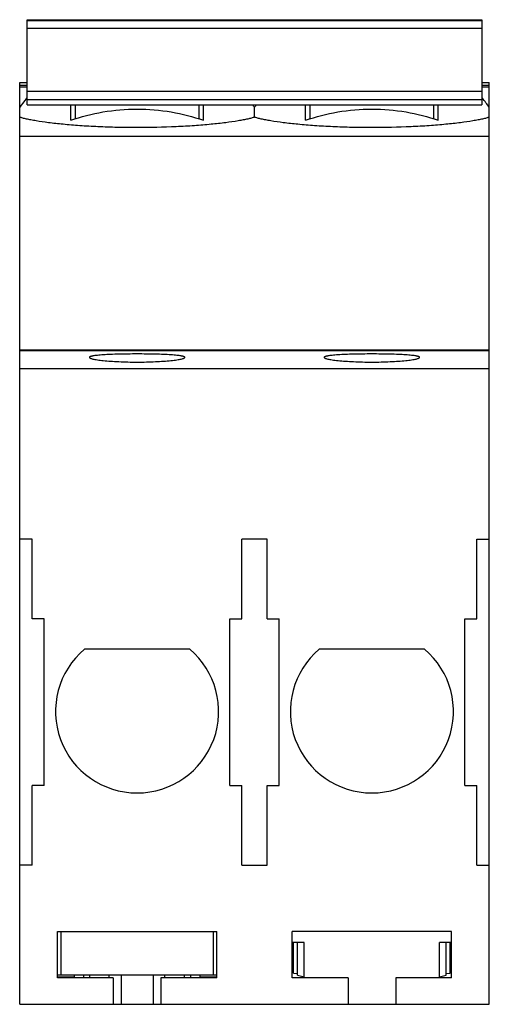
# Model space of a CAD drawing. Header units: millimetres. Extents: x 14.3 to 49.7, y 7.1 to 81.4.
import ezdxf

# ---------------------------------------------------------------- set-up
doc = ezdxf.new("R2010")
doc.units = ezdxf.units.MM
doc.header["$LTSCALE"] = 5.73472
doc.layers.get('0').update_dxf_attribs({"linetype": 'CONTINUOUS'})

msp = doc.modelspace()

# ---------------------------------------------------------------- linework, layer by layer
at = {"color": 7, "linetype": 'Continuous'}
for p, q in [((14.814, 74.921), (14.814, 81.353)), ((14.814, 81.353), (49.114, 81.353)), ((49.114, 81.277), (14.814, 81.277)), ((49.114, 81.353), (49.114, 74.921)), ((14.814, 80.721), (49.114, 80.721)), ((14.264, 76.302), (14.264, 76.606)), ((14.264, 76.606), (14.814, 76.606)), ((49.114, 76.606), (49.664, 76.606)), ((49.664, 76.302), (49.664, 76.606)), ((14.264, 76.406), (14.814, 76.406)), ((14.264, 7.053), (14.264, 76.296)), ((14.264, 76.296), (14.814, 76.296)), ((14.814, 75.955), (49.114, 75.955)), ((49.114, 76.406), (49.664, 76.406)), ((49.114, 76.296), (49.664, 76.296)), ((49.664, 7.053), (49.664, 76.296)), ((14.775, 75.416), (14.788, 75.43)), ((14.802, 75.394), (14.814, 75.409)), ((49.114, 75.318), (14.814, 75.318)), ((14.814, 74.921), (49.114, 74.921)), ((18.114, 73.76), (18.114, 74.921)), ((18.464, 73.863), (18.464, 74.921)), ((27.764, 74.921), (27.764, 73.863)), ((28.114, 73.76), (28.114, 74.921)), ((31.964, 73.997), (31.964, 74.742)), ((31.964, 73.997), (31.964, 74.742)), ((35.814, 73.76), (35.814, 74.921)), ((36.164, 73.863), (36.164, 74.921)), ((45.464, 74.921), (45.464, 73.863)), ((45.814, 73.76), (45.814, 74.921)), ((14.264, 72.558), (49.664, 72.558)), ((49.664, 56.423), (14.264, 56.423)), ((49.664, 56.353), (14.264, 56.353)), ((14.264, 55.025), (49.664, 55.025)), ((15.214, 42.153), (14.264, 42.153)), ((15.214, 36.153), (15.214, 42.153)), ((31.014, 36.153), (31.014, 42.153)), ((32.914, 42.153), (31.014, 42.153)), ((32.914, 36.153), (32.914, 42.153)), ((48.714, 42.153), (49.664, 42.153)), ((48.714, 36.153), (48.714, 42.153)), ((16.114, 36.153), (15.214, 36.153)), ((16.114, 23.553), (16.114, 36.153)), ((30.114, 36.153), (31.014, 36.153)), ((30.114, 23.553), (30.114, 36.153)), ((32.914, 36.153), (33.814, 36.153)), ((33.814, 23.553), (33.814, 36.153)), ((47.814, 36.153), (48.714, 36.153)), ((47.814, 23.553), (47.814, 36.153)), ((27.079, 33.853), (19.149, 33.853)), ((44.779, 33.853), (36.849, 33.853)), ((16.114, 23.553), (15.214, 23.553)), ((15.214, 17.553), (15.214, 23.553)), ((30.114, 23.553), (31.014, 23.553)), ((31.014, 17.553), (31.014, 23.553)), ((32.914, 23.553), (33.814, 23.553)), ((32.914, 17.553), (32.914, 23.553)), ((47.814, 23.553), (48.714, 23.553)), ((48.714, 17.553), (48.714, 23.553)), ((15.214, 17.553), (14.264, 17.553)), ((31.014, 17.553), (32.914, 17.553)), ((48.714, 17.553), (49.664, 17.553)), ((17.114, 12.553), (29.114, 12.553)), ((17.114, 9.053), (17.114, 12.553)), ((17.364, 12.553), (17.364, 9.253)), ((28.864, 9.253), (28.864, 12.553)), ((29.114, 9.053), (29.114, 12.553)), ((46.814, 12.553), (34.814, 12.553)), ((34.814, 9.053), (34.814, 12.553)), ((46.814, 9.053), (46.814, 12.553)), ((35.714, 11.706), (34.814, 11.706)), ((34.864, 9.559), (34.864, 11.706)), ((34.914, 9.405), (34.914, 11.706)), ((35.214, 9.26), (35.214, 11.706)), ((35.714, 9.056), (35.714, 11.706)), ((46.814, 11.706), (45.914, 11.706)), ((45.914, 9.056), (45.914, 11.706)), ((46.414, 9.26), (46.414, 11.706)), ((46.714, 9.405), (46.714, 11.706)), ((46.764, 9.559), (46.764, 11.706)), ((34.814, 10.726), (34.864, 10.726)), ((46.764, 10.726), (46.814, 10.726)), ((29.114, 9.253), (17.114, 9.253)), ((18.364, 9.102), (17.114, 9.099)), ((21.314, 9.053), (17.114, 9.053)), ((18.014, 9.056), (18.014, 9.101)), ((18.364, 9.253), (18.364, 9.053)), ((19.088, 9.053), (19.088, 9.253)), ((19.532, 9.253), (19.532, 9.053)), ((21.014, 9.053), (21.014, 9.253)), ((21.314, 9.053), (21.314, 7.053)), ((21.914, 9.253), (21.914, 7.053)), ((24.314, 9.253), (24.314, 7.053)), ((29.114, 9.053), (24.914, 9.053)), ((24.914, 9.053), (24.914, 7.053)), ((25.214, 9.053), (25.214, 9.253)), ((26.696, 9.053), (26.696, 9.253)), ((27.14, 9.253), (27.14, 9.053)), ((27.864, 9.053), (27.864, 9.253)), ((29.114, 9.099), (27.864, 9.102)), ((28.214, 9.056), (28.214, 9.101)), ((39.014, 9.053), (34.814, 9.053)), ((34.864, 9.559), (34.914, 9.559)), ((34.914, 9.405), (35.214, 9.373)), ((35.214, 9.26), (35.714, 9.125)), ((39.014, 9.053), (39.014, 7.053)), ((46.814, 9.053), (42.614, 9.053)), ((42.614, 9.053), (42.614, 7.053)), ((45.914, 9.125), (46.414, 9.26)), ((46.414, 9.373), (46.714, 9.405)), ((46.714, 9.559), (46.764, 9.559)), ((14.264, 7.053), (49.664, 7.053))]:
    msp.add_line(p, q, dxfattribs=at)
for centre, radius, start, end in [((23.113, 68.552), 10.799, 140.81071, 145.02605), ((23.133, 68.536), 10.825, 140.54062, 140.81244), ((40.814, 68.552), 10.8, 34.97078, 39.55844), ((23.114, 68.552), 10.8, 34.97078, 36.19873), ((40.814, 68.552), 10.8, 143.80127, 145.02922), ((23.114, 29.153), 6.149, 130.15372, 49.84628), ((40.814, 29.153), 6.149, 130.15372, 49.84628)]:
    msp.add_arc(centre, radius, start, end, dxfattribs=at)
for points, knots in [([(18.114, 73.76), (18.899, 74.043), (20.553, 74.467), (22.252, 74.606), (23.114, 74.606)], [0, 0, 0, 0, 0.492099, 1, 1, 1, 1]), ([(23.114, 74.606), (23.976, 74.606), (25.675, 74.467), (27.329, 74.043), (28.114, 73.76)], [0, 0, 0, 0, 0.507901, 1, 1, 1, 1]), ([(35.814, 73.76), (36.599, 74.043), (38.253, 74.467), (39.952, 74.606), (40.814, 74.606)], [0, 0, 0, 0, 0.492099, 1, 1, 1, 1]), ([(40.814, 74.606), (41.676, 74.606), (43.375, 74.467), (45.029, 74.043), (45.814, 73.76)], [0, 0, 0, 0, 0.507901, 1, 1, 1, 1]), ([(23.114, 73.207), (22.615, 73.207), (21.631, 73.218), (20.189, 73.267), (18.827, 73.346), (17.582, 73.448), (16.485, 73.569), (15.678, 73.684), (15.127, 73.783), (14.79, 73.852), (14.508, 73.921), (14.339, 73.972), (14.264, 73.997)], [0, 0, 0, 0, 0.168001, 0.331468, 0.485925, 0.62742, 0.752335, 0.857563, 0.902009, 0.940691, 0.973408, 1, 1, 1, 1]), ([(31.964, 73.997), (31.889, 73.972), (31.72, 73.921), (31.438, 73.852), (31.101, 73.783), (30.55, 73.684), (29.743, 73.569), (28.646, 73.448), (27.401, 73.346), (25.541, 73.238), (24.098, 73.207), (23.114, 73.207)], [0, 0, 0, 0, 0.026596, 0.059321, 0.098015, 0.142472, 0.2477, 0.372612, 0.51411, 0.66856, 1, 1, 1, 1]), ([(40.814, 73.207), (40.315, 73.207), (39.331, 73.218), (37.889, 73.267), (36.527, 73.346), (35.282, 73.448), (34.185, 73.569), (33.378, 73.684), (32.827, 73.783), (32.49, 73.852), (32.208, 73.921), (32.039, 73.972), (31.964, 73.997)], [0, 0, 0, 0, 0.167988, 0.331441, 0.485921, 0.627418, 0.752313, 0.857547, 0.902005, 0.940694, 0.973409, 1, 1, 1, 1]), ([(49.664, 73.997), (49.589, 73.972), (49.42, 73.921), (49.138, 73.852), (48.801, 73.783), (48.25, 73.684), (47.443, 73.569), (46.346, 73.448), (45.101, 73.346), (43.241, 73.238), (41.798, 73.207), (40.814, 73.207)], [0, 0, 0, 0, 0.026596, 0.059321, 0.098015, 0.142473, 0.2477, 0.372611, 0.514111, 0.66856, 1, 1, 1, 1]), ([(23.114, 56.128), (22.88, 56.128), (22.42, 56.125), (21.752, 56.114), (21.137, 56.094), (20.669, 56.071), (20.338, 56.046), (20.129, 56.027), (19.948, 56.006), (19.816, 55.987), (19.726, 55.969), (19.671, 55.957), (19.624, 55.944), (19.585, 55.93), (19.555, 55.917), (19.532, 55.903), (19.518, 55.888), (19.514, 55.876), (19.514, 55.871)], [0, 0, 0, 0, 0.193294, 0.379232, 0.550506, 0.700683, 0.766032, 0.824066, 0.874249, 0.916181, 0.933944, 0.949532, 0.962943, 0.974188, 0.983308, 0.990409, 0.995759, 1, 1, 1, 1]), ([(19.514, 55.871), (19.514, 55.86), (19.529, 55.841), (19.555, 55.824), (19.585, 55.808), (19.624, 55.793), (19.692, 55.771), (19.797, 55.744), (19.947, 55.714), (20.128, 55.685), (20.338, 55.657), (20.668, 55.62), (21.136, 55.58), (21.751, 55.545), (22.419, 55.523), (22.879, 55.518), (23.114, 55.518)], [0, 0, 0, 0, 0.009558, 0.016824, 0.026115, 0.037526, 0.051094, 0.084714, 0.12685, 0.177164, 0.235255, 0.300592, 0.450583, 0.621535, 0.807097, 1, 1, 1, 1]), ([(26.714, 55.871), (26.714, 55.876), (26.71, 55.888), (26.696, 55.903), (26.673, 55.917), (26.643, 55.93), (26.604, 55.944), (26.557, 55.957), (26.502, 55.969), (26.412, 55.987), (26.28, 56.006), (26.1, 56.027), (25.89, 56.046), (25.559, 56.071), (25.091, 56.094), (24.476, 56.114), (23.808, 56.125), (23.348, 56.128), (23.114, 56.128)], [0, 0, 0, 0, 0.004241, 0.009591, 0.016692, 0.025812, 0.037056, 0.050465, 0.066053, 0.083816, 0.125745, 0.175926, 0.23396, 0.299308, 0.449488, 0.620766, 0.806708, 1, 1, 1, 1]), ([(23.114, 55.518), (23.349, 55.518), (23.809, 55.523), (24.477, 55.545), (25.092, 55.58), (25.56, 55.62), (25.89, 55.657), (26.1, 55.685), (26.281, 55.714), (26.431, 55.744), (26.536, 55.771), (26.604, 55.793), (26.643, 55.808), (26.673, 55.824), (26.699, 55.841), (26.714, 55.86), (26.714, 55.871)], [0, 0, 0, 0, 0.192905, 0.378462, 0.549411, 0.699399, 0.764736, 0.822827, 0.873143, 0.915282, 0.948903, 0.962472, 0.973885, 0.983176, 0.990441, 1, 1, 1, 1]), ([(40.814, 56.128), (40.58, 56.128), (40.12, 56.125), (39.452, 56.114), (38.837, 56.094), (38.369, 56.071), (38.038, 56.046), (37.829, 56.027), (37.648, 56.006), (37.516, 55.987), (37.426, 55.969), (37.371, 55.957), (37.324, 55.944), (37.285, 55.93), (37.255, 55.917), (37.232, 55.903), (37.218, 55.888), (37.214, 55.876), (37.214, 55.871)], [0, 0, 0, 0, 0.193294, 0.379232, 0.550506, 0.700683, 0.766032, 0.824066, 0.874249, 0.916181, 0.933944, 0.949532, 0.962943, 0.974188, 0.983308, 0.990409, 0.995759, 1, 1, 1, 1]), ([(37.214, 55.871), (37.214, 55.86), (37.229, 55.841), (37.255, 55.824), (37.285, 55.808), (37.324, 55.793), (37.392, 55.771), (37.497, 55.744), (37.647, 55.714), (37.828, 55.685), (38.038, 55.657), (38.368, 55.62), (38.836, 55.58), (39.451, 55.545), (40.119, 55.523), (40.579, 55.518), (40.814, 55.518)], [0, 0, 0, 0, 0.009558, 0.016824, 0.026115, 0.037526, 0.051094, 0.084714, 0.12685, 0.177164, 0.235255, 0.300592, 0.450582, 0.621534, 0.807097, 1, 1, 1, 1]), ([(44.414, 55.871), (44.414, 55.876), (44.41, 55.888), (44.396, 55.903), (44.373, 55.917), (44.343, 55.93), (44.304, 55.944), (44.257, 55.957), (44.202, 55.969), (44.112, 55.987), (43.98, 56.006), (43.8, 56.027), (43.59, 56.046), (43.259, 56.071), (42.791, 56.094), (42.176, 56.114), (41.508, 56.125), (41.048, 56.128), (40.814, 56.128)], [0, 0, 0, 0, 0.004241, 0.009591, 0.016692, 0.025812, 0.037056, 0.050465, 0.066053, 0.083816, 0.125745, 0.175926, 0.23396, 0.299308, 0.449488, 0.620766, 0.806708, 1, 1, 1, 1]), ([(40.814, 55.518), (41.049, 55.518), (41.509, 55.523), (42.177, 55.545), (42.792, 55.58), (43.26, 55.62), (43.59, 55.657), (43.8, 55.685), (43.981, 55.714), (44.131, 55.744), (44.236, 55.771), (44.304, 55.793), (44.343, 55.808), (44.373, 55.824), (44.399, 55.841), (44.414, 55.86), (44.414, 55.871)], [0, 0, 0, 0, 0.192905, 0.378462, 0.549411, 0.699399, 0.764736, 0.822827, 0.873143, 0.915282, 0.948903, 0.962472, 0.973885, 0.983176, 0.990441, 1, 1, 1, 1])]:
    msp.add_open_spline(points, degree=3, knots=knots, dxfattribs=at)

doc.saveas('drawing.dxf')
